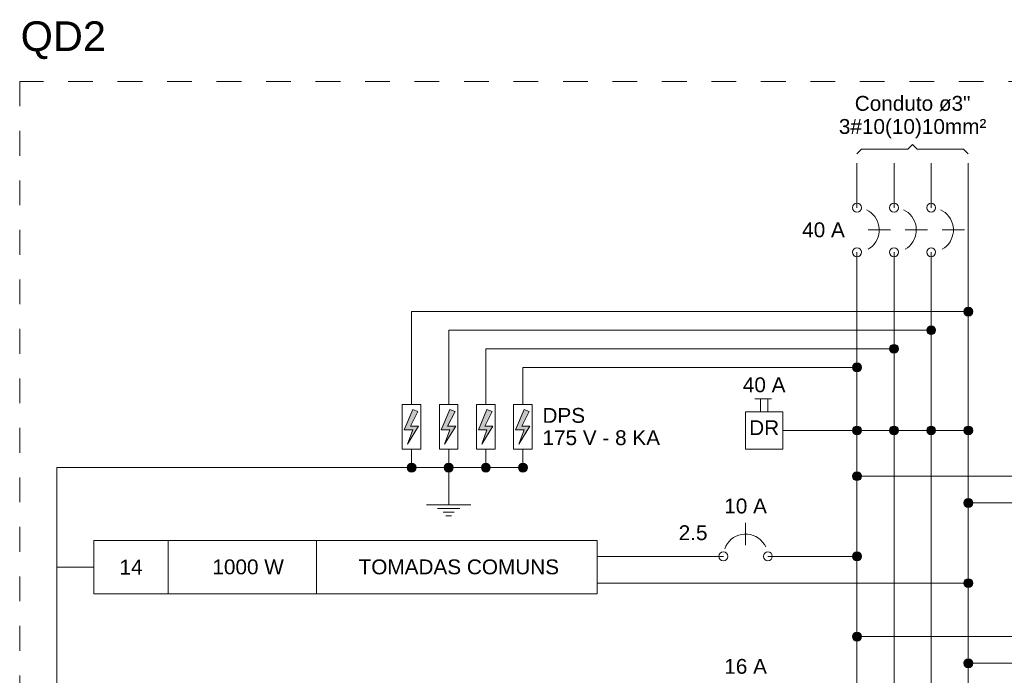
# Model space of a CAD drawing. Header units: feet. Extents: x -18 to 1038, y -110 to 48.
# Tile 90 of 199: x 81.26 to 86.24, y -4.4 to -1.09. Entities that reach past the tile are written whole.
import ezdxf

# ---------------------------------------------------------------- set-up
doc = ezdxf.new("R2010")
doc.units = ezdxf.units.FT
doc.header["$MEASUREMENT"] = 0
doc.linetypes.add('JIS_02_1.2', pattern=[0.25, 0.125, -0.125])
for name, color, linetype, lineweight in [('DI-Barramento Fase 1', 6, 'Continuous', 5), ('DI-Barramento Fase 2', 6, 'Continuous', 5), ('DI-Barramento Fase 3', 6, 'Continuous', 5), ('DI-Barramento Neutro', 6, 'Continuous', 5), ('DI-Disjuntor', 1, 'Continuous', 5), ('DI-Fios', 3, 'Continuous', 5), ('DI-Linhas do diagrama', 9, 'Continuous', 5), ('DI-Pontilhado', 7, 'JIS_02_1.2', 5), ('DI-Textos do diagrama', 7, 'Continuous', 5), ('DI-Títulos', 3, 'Continuous', 5)]:
    doc.layers.add(name, color=color, linetype=linetype, lineweight=lineweight)
doc.styles.add('Arial', font='arial.ttf')

msp = doc.modelspace()

# ---------------------------------------------------------------- hatches: boundary and pattern name
at = {"layer": 'DI-Barramento Neutro', "linetype": 'Continuous'}
msp.add_hatch(color=256, dxfattribs=at).paths.add_polyline_path([(85.5158, -3.1618), (85.5157, -3.1598), (85.5155, -3.1579), (85.5151, -3.1559), (85.5145, -3.1541), (85.5137, -3.1523), (85.5128, -3.1505), (85.5117, -3.1489), (85.5106, -3.1473), (85.5092, -3.1459), (85.5078, -3.1445), (85.5062, -3.1433), (85.5046, -3.1423), (85.5028, -3.1414), (85.501, -3.1406), (85.4991, -3.14), (85.4972, -3.1396), (85.4953, -3.1393), (85.4933, -3.1393), (85.4914, -3.1393), (85.4894, -3.1396), (85.4875, -3.14), (85.4856, -3.1406), (85.4838, -3.1414), (85.4821, -3.1423), (85.4804, -3.1433), (85.4789, -3.1445), (85.4774, -3.1459), (85.4761, -3.1473), (85.4749, -3.1489), (85.4738, -3.1505), (85.4729, -3.1523), (85.4722, -3.1541), (85.4716, -3.1559), (85.4712, -3.1579), (85.4709, -3.1598), (85.4708, -3.1618), (85.4709, -3.1637), (85.4712, -3.1657), (85.4716, -3.1676), (85.4722, -3.1695), (85.4729, -3.1713), (85.4738, -3.173), (85.4749, -3.1747), (85.4761, -3.1762), (85.4774, -3.1777), (85.4789, -3.179), (85.4804, -3.1802), (85.4821, -3.1812), (85.4838, -3.1822), (85.4856, -3.1829), (85.4875, -3.1835), (85.4894, -3.1839), (85.4914, -3.1842), (85.4933, -3.1843), (85.4953, -3.1842), (85.4972, -3.1839), (85.4991, -3.1835), (85.501, -3.1829), (85.5028, -3.1822), (85.5046, -3.1812), (85.5062, -3.1802), (85.5078, -3.179), (85.5092, -3.1777), (85.5106, -3.1762), (85.5117, -3.1747), (85.5128, -3.173), (85.5137, -3.1713), (85.5145, -3.1695), (85.5151, -3.1676), (85.5155, -3.1657), (85.5157, -3.1637)])
at = {"layer": 'DI-Fios', "linetype": 'Continuous'}
for points in [[(86.0783, -2.5618), (86.0782, -2.5598), (86.078, -2.5579), (86.0776, -2.5559), (86.077, -2.5541), (86.0762, -2.5523), (86.0753, -2.5505), (86.0742, -2.5489), (86.0731, -2.5473), (86.0717, -2.5458), (86.0703, -2.5445), (86.0687, -2.5433), (86.0671, -2.5423), (86.0653, -2.5414), (86.0635, -2.5406), (86.0616, -2.54), (86.0597, -2.5396), (86.0578, -2.5393), (86.0558, -2.5393), (86.0539, -2.5393), (86.0519, -2.5396), (86.05, -2.54), (86.0481, -2.5406), (86.0463, -2.5414), (86.0446, -2.5423), (86.0429, -2.5433), (86.0414, -2.5445), (86.0399, -2.5458), (86.0386, -2.5473), (86.0374, -2.5489), (86.0363, -2.5505), (86.0354, -2.5523), (86.0347, -2.5541), (86.0341, -2.5559), (86.0337, -2.5579), (86.0334, -2.5598), (86.0333, -2.5618), (86.0334, -2.5637), (86.0337, -2.5657), (86.0341, -2.5676), (86.0347, -2.5695), (86.0354, -2.5713), (86.0363, -2.573), (86.0374, -2.5747), (86.0386, -2.5762), (86.0399, -2.5777), (86.0414, -2.579), (86.0429, -2.5802), (86.0446, -2.5812), (86.0463, -2.5822), (86.0481, -2.5829), (86.05, -2.5835), (86.0519, -2.5839), (86.0539, -2.5842), (86.0558, -2.5843), (86.0578, -2.5842), (86.0597, -2.5839), (86.0616, -2.5835), (86.0635, -2.5829), (86.0653, -2.5822), (86.0671, -2.5812), (86.0687, -2.5802), (86.0703, -2.579), (86.0717, -2.5777), (86.0731, -2.5762), (86.0742, -2.5747), (86.0753, -2.573), (86.0762, -2.5713), (86.077, -2.5695), (86.0776, -2.5676), (86.078, -2.5657), (86.0782, -2.5637)], [(85.8908, -2.6555), (85.8907, -2.6535), (85.8905, -2.6516), (85.8901, -2.6497), (85.8895, -2.6478), (85.8887, -2.646), (85.8878, -2.6443), (85.8867, -2.6426), (85.8856, -2.641), (85.8842, -2.6396), (85.8828, -2.6383), (85.8812, -2.6371), (85.8796, -2.636), (85.8778, -2.6351), (85.876, -2.6344), (85.8741, -2.6338), (85.8722, -2.6334), (85.8703, -2.6331), (85.8683, -2.633), (85.8664, -2.6331), (85.8644, -2.6334), (85.8625, -2.6338), (85.8606, -2.6344), (85.8588, -2.6351), (85.8571, -2.636), (85.8554, -2.6371), (85.8539, -2.6383), (85.8524, -2.6396), (85.8511, -2.641), (85.8499, -2.6426), (85.8488, -2.6443), (85.8479, -2.646), (85.8472, -2.6478), (85.8466, -2.6497), (85.8462, -2.6516), (85.8459, -2.6535), (85.8458, -2.6555), (85.8459, -2.6575), (85.8462, -2.6594), (85.8466, -2.6613), (85.8472, -2.6632), (85.8479, -2.665), (85.8488, -2.6668), (85.8499, -2.6684), (85.8511, -2.67), (85.8524, -2.6714), (85.8539, -2.6727), (85.8554, -2.6739), (85.8571, -2.675), (85.8588, -2.6759), (85.8606, -2.6767), (85.8625, -2.6772), (85.8644, -2.6777), (85.8664, -2.6779), (85.8683, -2.678), (85.8703, -2.6779), (85.8722, -2.6777), (85.8741, -2.6772), (85.876, -2.6767), (85.8778, -2.6759), (85.8796, -2.675), (85.8812, -2.6739), (85.8828, -2.6727), (85.8842, -2.6714), (85.8856, -2.67), (85.8867, -2.6684), (85.8878, -2.6668), (85.8887, -2.665), (85.8895, -2.6632), (85.8901, -2.6613), (85.8905, -2.6594), (85.8907, -2.6575)], [(85.7033, -2.7493), (85.7032, -2.7473), (85.703, -2.7454), (85.7026, -2.7434), (85.702, -2.7416), (85.7012, -2.7398), (85.7003, -2.738), (85.6992, -2.7364), (85.6981, -2.7348), (85.6967, -2.7333), (85.6953, -2.732), (85.6937, -2.7308), (85.6921, -2.7298), (85.6903, -2.7289), (85.6885, -2.7281), (85.6866, -2.7275), (85.6847, -2.7271), (85.6828, -2.7268), (85.6808, -2.7268), (85.6789, -2.7268), (85.6769, -2.7271), (85.675, -2.7275), (85.6731, -2.7281), (85.6713, -2.7289), (85.6696, -2.7298), (85.6679, -2.7308), (85.6664, -2.732), (85.6649, -2.7333), (85.6636, -2.7348), (85.6624, -2.7364), (85.6613, -2.738), (85.6604, -2.7398), (85.6597, -2.7416), (85.6591, -2.7434), (85.6587, -2.7454), (85.6584, -2.7473), (85.6583, -2.7493), (85.6584, -2.7512), (85.6587, -2.7532), (85.6591, -2.7551), (85.6597, -2.757), (85.6604, -2.7588), (85.6613, -2.7605), (85.6624, -2.7622), (85.6636, -2.7637), (85.6649, -2.7652), (85.6664, -2.7665), (85.6679, -2.7677), (85.6696, -2.7687), (85.6713, -2.7697), (85.6731, -2.7704), (85.675, -2.771), (85.6769, -2.7714), (85.6789, -2.7717), (85.6808, -2.7718), (85.6828, -2.7717), (85.6847, -2.7714), (85.6866, -2.771), (85.6885, -2.7704), (85.6903, -2.7697), (85.6921, -2.7687), (85.6937, -2.7677), (85.6953, -2.7665), (85.6967, -2.7652), (85.6981, -2.7637), (85.6992, -2.7622), (85.7003, -2.7605), (85.7012, -2.7588), (85.702, -2.757), (85.7026, -2.7551), (85.703, -2.7532), (85.7032, -2.7512)], [(85.5158, -2.843), (85.5157, -2.841), (85.5155, -2.8391), (85.5151, -2.8372), (85.5145, -2.8353), (85.5137, -2.8335), (85.5128, -2.8318), (85.5117, -2.8301), (85.5106, -2.8285), (85.5092, -2.8271), (85.5078, -2.8258), (85.5062, -2.8246), (85.5046, -2.8235), (85.5028, -2.8226), (85.501, -2.8219), (85.4991, -2.8213), (85.4972, -2.8209), (85.4953, -2.8206), (85.4933, -2.8205), (85.4914, -2.8206), (85.4894, -2.8209), (85.4875, -2.8213), (85.4856, -2.8219), (85.4838, -2.8226), (85.4821, -2.8235), (85.4804, -2.8246), (85.4789, -2.8258), (85.4774, -2.8271), (85.4761, -2.8285), (85.4749, -2.8301), (85.4738, -2.8318), (85.4729, -2.8335), (85.4722, -2.8353), (85.4716, -2.8372), (85.4712, -2.8391), (85.4709, -2.841), (85.4708, -2.843), (85.4709, -2.845), (85.4712, -2.8469), (85.4716, -2.8488), (85.4722, -2.8507), (85.4729, -2.8525), (85.4738, -2.8543), (85.4749, -2.8559), (85.4761, -2.8575), (85.4774, -2.8589), (85.4789, -2.8602), (85.4804, -2.8614), (85.4821, -2.8625), (85.4838, -2.8634), (85.4856, -2.8642), (85.4875, -2.8647), (85.4894, -2.8652), (85.4914, -2.8654), (85.4933, -2.8655), (85.4953, -2.8654), (85.4972, -2.8652), (85.4991, -2.8647), (85.501, -2.8642), (85.5028, -2.8634), (85.5046, -2.8625), (85.5062, -2.8614), (85.5078, -2.8602), (85.5092, -2.8589), (85.5106, -2.8575), (85.5117, -2.8559), (85.5128, -2.8543), (85.5137, -2.8525), (85.5145, -2.8507), (85.5151, -2.8488), (85.5155, -2.8469), (85.5157, -2.845)], [(83.2658, -3.3493), (83.2657, -3.3473), (83.2655, -3.3454), (83.2651, -3.3434), (83.2645, -3.3416), (83.2637, -3.3398), (83.2628, -3.338), (83.2617, -3.3364), (83.2606, -3.3348), (83.2592, -3.3333), (83.2578, -3.332), (83.2562, -3.3308), (83.2546, -3.3298), (83.2528, -3.3289), (83.251, -3.3281), (83.2491, -3.3275), (83.2472, -3.3271), (83.2453, -3.3268), (83.2433, -3.3268), (83.2414, -3.3268), (83.2394, -3.3271), (83.2375, -3.3275), (83.2356, -3.3281), (83.2338, -3.3289), (83.2321, -3.3298), (83.2304, -3.3308), (83.2289, -3.332), (83.2274, -3.3333), (83.2261, -3.3348), (83.2249, -3.3364), (83.2238, -3.338), (83.2229, -3.3398), (83.2222, -3.3416), (83.2216, -3.3434), (83.2212, -3.3454), (83.2209, -3.3473), (83.2208, -3.3493), (83.2209, -3.3512), (83.2212, -3.3532), (83.2216, -3.3551), (83.2222, -3.357), (83.2229, -3.3588), (83.2238, -3.3605), (83.2249, -3.3622), (83.2261, -3.3637), (83.2274, -3.3652), (83.2289, -3.3665), (83.2304, -3.3677), (83.2321, -3.3687), (83.2338, -3.3697), (83.2356, -3.3704), (83.2375, -3.371), (83.2394, -3.3714), (83.2414, -3.3717), (83.2433, -3.3718), (83.2453, -3.3717), (83.2472, -3.3714), (83.2491, -3.371), (83.251, -3.3704), (83.2528, -3.3697), (83.2546, -3.3687), (83.2562, -3.3677), (83.2578, -3.3665), (83.2592, -3.3652), (83.2606, -3.3637), (83.2617, -3.3622), (83.2628, -3.3605), (83.2637, -3.3588), (83.2645, -3.357), (83.2651, -3.3551), (83.2655, -3.3532), (83.2657, -3.3512)], [(83.4533, -3.3493), (83.4532, -3.3473), (83.453, -3.3454), (83.4526, -3.3434), (83.452, -3.3416), (83.4512, -3.3398), (83.4503, -3.338), (83.4492, -3.3364), (83.4481, -3.3348), (83.4467, -3.3333), (83.4453, -3.332), (83.4437, -3.3308), (83.4421, -3.3298), (83.4403, -3.3289), (83.4385, -3.3281), (83.4366, -3.3275), (83.4347, -3.3271), (83.4328, -3.3268), (83.4308, -3.3268), (83.4289, -3.3268), (83.4269, -3.3271), (83.425, -3.3275), (83.4231, -3.3281), (83.4213, -3.3289), (83.4196, -3.3298), (83.4179, -3.3308), (83.4164, -3.332), (83.4149, -3.3333), (83.4136, -3.3348), (83.4124, -3.3364), (83.4113, -3.338), (83.4104, -3.3398), (83.4097, -3.3416), (83.4091, -3.3434), (83.4087, -3.3454), (83.4084, -3.3473), (83.4083, -3.3493), (83.4084, -3.3512), (83.4087, -3.3532), (83.4091, -3.3551), (83.4097, -3.357), (83.4104, -3.3588), (83.4113, -3.3605), (83.4124, -3.3622), (83.4136, -3.3637), (83.4149, -3.3652), (83.4164, -3.3665), (83.4179, -3.3677), (83.4196, -3.3687), (83.4213, -3.3697), (83.4231, -3.3704), (83.425, -3.371), (83.4269, -3.3714), (83.4289, -3.3717), (83.4308, -3.3718), (83.4328, -3.3717), (83.4347, -3.3714), (83.4366, -3.371), (83.4385, -3.3704), (83.4403, -3.3697), (83.4421, -3.3687), (83.4437, -3.3677), (83.4453, -3.3665), (83.4467, -3.3652), (83.4481, -3.3637), (83.4492, -3.3622), (83.4503, -3.3605), (83.4512, -3.3588), (83.452, -3.357), (83.4526, -3.3551), (83.453, -3.3532), (83.4532, -3.3512)], [(83.6408, -3.3493), (83.6407, -3.3473), (83.6405, -3.3454), (83.6401, -3.3434), (83.6395, -3.3416), (83.6387, -3.3398), (83.6378, -3.338), (83.6367, -3.3364), (83.6356, -3.3348), (83.6342, -3.3333), (83.6328, -3.332), (83.6312, -3.3308), (83.6296, -3.3298), (83.6278, -3.3289), (83.626, -3.3281), (83.6241, -3.3275), (83.6222, -3.3271), (83.6203, -3.3268), (83.6183, -3.3268), (83.6164, -3.3268), (83.6144, -3.3271), (83.6125, -3.3275), (83.6106, -3.3281), (83.6088, -3.3289), (83.6071, -3.3298), (83.6054, -3.3308), (83.6039, -3.332), (83.6024, -3.3333), (83.6011, -3.3348), (83.5999, -3.3364), (83.5988, -3.338), (83.5979, -3.3398), (83.5972, -3.3416), (83.5966, -3.3434), (83.5962, -3.3454), (83.5959, -3.3473), (83.5958, -3.3493), (83.5959, -3.3512), (83.5962, -3.3532), (83.5966, -3.3551), (83.5972, -3.357), (83.5979, -3.3588), (83.5988, -3.3605), (83.5999, -3.3622), (83.6011, -3.3637), (83.6024, -3.3652), (83.6039, -3.3665), (83.6054, -3.3677), (83.6071, -3.3687), (83.6088, -3.3697), (83.6106, -3.3704), (83.6125, -3.371), (83.6144, -3.3714), (83.6164, -3.3717), (83.6183, -3.3718), (83.6203, -3.3717), (83.6222, -3.3714), (83.6241, -3.371), (83.626, -3.3704), (83.6278, -3.3697), (83.6296, -3.3687), (83.6312, -3.3677), (83.6328, -3.3665), (83.6342, -3.3652), (83.6356, -3.3637), (83.6367, -3.3622), (83.6378, -3.3605), (83.6387, -3.3588), (83.6395, -3.357), (83.6401, -3.3551), (83.6405, -3.3532), (83.6407, -3.3512)], [(83.8283, -3.3493), (83.8282, -3.3473), (83.828, -3.3454), (83.8276, -3.3434), (83.827, -3.3416), (83.8262, -3.3398), (83.8253, -3.338), (83.8242, -3.3364), (83.8231, -3.3348), (83.8217, -3.3333), (83.8203, -3.332), (83.8187, -3.3308), (83.8171, -3.3298), (83.8153, -3.3289), (83.8135, -3.3281), (83.8116, -3.3275), (83.8097, -3.3271), (83.8078, -3.3268), (83.8058, -3.3268), (83.8039, -3.3268), (83.8019, -3.3271), (83.8, -3.3275), (83.7981, -3.3281), (83.7963, -3.3289), (83.7946, -3.3298), (83.7929, -3.3308), (83.7914, -3.332), (83.7899, -3.3333), (83.7886, -3.3348), (83.7874, -3.3364), (83.7863, -3.338), (83.7854, -3.3398), (83.7847, -3.3416), (83.7841, -3.3434), (83.7837, -3.3454), (83.7834, -3.3473), (83.7833, -3.3493), (83.7834, -3.3512), (83.7837, -3.3532), (83.7841, -3.3551), (83.7847, -3.357), (83.7854, -3.3588), (83.7863, -3.3605), (83.7874, -3.3622), (83.7886, -3.3637), (83.7899, -3.3652), (83.7914, -3.3665), (83.7929, -3.3677), (83.7946, -3.3687), (83.7963, -3.3697), (83.7981, -3.3704), (83.8, -3.371), (83.8019, -3.3714), (83.8039, -3.3717), (83.8058, -3.3718), (83.8078, -3.3717), (83.8097, -3.3714), (83.8116, -3.371), (83.8135, -3.3704), (83.8153, -3.3697), (83.8171, -3.3687), (83.8187, -3.3677), (83.8203, -3.3665), (83.8217, -3.3652), (83.8231, -3.3637), (83.8242, -3.3622), (83.8253, -3.3605), (83.8262, -3.3588), (83.827, -3.357), (83.8276, -3.3551), (83.828, -3.3532), (83.8282, -3.3512)]]:
    msp.add_hatch(color=256, dxfattribs=at).paths.add_polyline_path(points)
at = {"layer": 'DI-Linhas do diagrama', "linetype": 'Continuous'}
for points in [[(85.7033, -3.1618), (85.7032, -3.1598), (85.703, -3.1579), (85.7026, -3.1559), (85.702, -3.1541), (85.7012, -3.1523), (85.7003, -3.1505), (85.6992, -3.1489), (85.6981, -3.1473), (85.6967, -3.1459), (85.6953, -3.1445), (85.6937, -3.1433), (85.6921, -3.1423), (85.6903, -3.1414), (85.6885, -3.1406), (85.6866, -3.14), (85.6847, -3.1396), (85.6828, -3.1393), (85.6808, -3.1393), (85.6789, -3.1393), (85.6769, -3.1396), (85.675, -3.14), (85.6731, -3.1406), (85.6713, -3.1414), (85.6696, -3.1423), (85.6679, -3.1433), (85.6664, -3.1445), (85.6649, -3.1459), (85.6636, -3.1473), (85.6624, -3.1489), (85.6613, -3.1505), (85.6604, -3.1523), (85.6597, -3.1541), (85.6591, -3.1559), (85.6587, -3.1579), (85.6584, -3.1598), (85.6583, -3.1618), (85.6584, -3.1637), (85.6587, -3.1657), (85.6591, -3.1676), (85.6597, -3.1695), (85.6604, -3.1713), (85.6613, -3.173), (85.6624, -3.1747), (85.6636, -3.1762), (85.6649, -3.1777), (85.6664, -3.179), (85.6679, -3.1802), (85.6696, -3.1812), (85.6713, -3.1822), (85.6731, -3.1829), (85.675, -3.1835), (85.6769, -3.1839), (85.6789, -3.1842), (85.6808, -3.1843), (85.6828, -3.1842), (85.6847, -3.1839), (85.6866, -3.1835), (85.6885, -3.1829), (85.6903, -3.1822), (85.6921, -3.1812), (85.6937, -3.1802), (85.6953, -3.179), (85.6967, -3.1777), (85.6981, -3.1762), (85.6992, -3.1747), (85.7003, -3.173), (85.7012, -3.1713), (85.702, -3.1695), (85.7026, -3.1676), (85.703, -3.1657), (85.7032, -3.1637)], [(85.8908, -3.1618), (85.8907, -3.1598), (85.8905, -3.1579), (85.8901, -3.1559), (85.8895, -3.1541), (85.8887, -3.1523), (85.8878, -3.1505), (85.8867, -3.1489), (85.8856, -3.1473), (85.8842, -3.1459), (85.8828, -3.1445), (85.8812, -3.1433), (85.8796, -3.1423), (85.8778, -3.1414), (85.876, -3.1406), (85.8741, -3.14), (85.8722, -3.1396), (85.8703, -3.1393), (85.8683, -3.1393), (85.8664, -3.1393), (85.8644, -3.1396), (85.8625, -3.14), (85.8606, -3.1406), (85.8588, -3.1414), (85.8571, -3.1423), (85.8554, -3.1433), (85.8539, -3.1445), (85.8524, -3.1459), (85.8511, -3.1473), (85.8499, -3.1489), (85.8488, -3.1505), (85.8479, -3.1523), (85.8472, -3.1541), (85.8466, -3.1559), (85.8462, -3.1579), (85.8459, -3.1598), (85.8458, -3.1618), (85.8459, -3.1637), (85.8462, -3.1657), (85.8466, -3.1676), (85.8472, -3.1695), (85.8479, -3.1713), (85.8488, -3.173), (85.8499, -3.1747), (85.8511, -3.1762), (85.8524, -3.1777), (85.8539, -3.179), (85.8554, -3.1802), (85.8571, -3.1812), (85.8588, -3.1822), (85.8606, -3.1829), (85.8625, -3.1835), (85.8644, -3.1839), (85.8664, -3.1842), (85.8683, -3.1843), (85.8703, -3.1842), (85.8722, -3.1839), (85.8741, -3.1835), (85.876, -3.1829), (85.8778, -3.1822), (85.8796, -3.1812), (85.8812, -3.1802), (85.8828, -3.179), (85.8842, -3.1777), (85.8856, -3.1762), (85.8867, -3.1747), (85.8878, -3.173), (85.8887, -3.1713), (85.8895, -3.1695), (85.8901, -3.1676), (85.8905, -3.1657), (85.8907, -3.1637)], [(86.0783, -3.1618), (86.0782, -3.1598), (86.078, -3.1579), (86.0776, -3.1559), (86.077, -3.1541), (86.0762, -3.1523), (86.0753, -3.1505), (86.0742, -3.1489), (86.0731, -3.1473), (86.0717, -3.1459), (86.0703, -3.1445), (86.0687, -3.1433), (86.0671, -3.1423), (86.0653, -3.1414), (86.0635, -3.1406), (86.0616, -3.14), (86.0597, -3.1396), (86.0578, -3.1393), (86.0558, -3.1393), (86.0539, -3.1393), (86.0519, -3.1396), (86.05, -3.14), (86.0481, -3.1406), (86.0463, -3.1414), (86.0446, -3.1423), (86.0429, -3.1433), (86.0414, -3.1445), (86.0399, -3.1459), (86.0386, -3.1473), (86.0374, -3.1489), (86.0363, -3.1505), (86.0354, -3.1523), (86.0347, -3.1541), (86.0341, -3.1559), (86.0337, -3.1579), (86.0334, -3.1598), (86.0333, -3.1618), (86.0334, -3.1637), (86.0337, -3.1657), (86.0341, -3.1676), (86.0347, -3.1695), (86.0354, -3.1713), (86.0363, -3.173), (86.0374, -3.1747), (86.0386, -3.1762), (86.0399, -3.1777), (86.0414, -3.179), (86.0429, -3.1802), (86.0446, -3.1812), (86.0463, -3.1822), (86.0481, -3.1829), (86.05, -3.1835), (86.0519, -3.1839), (86.0539, -3.1842), (86.0558, -3.1843), (86.0578, -3.1842), (86.0597, -3.1839), (86.0616, -3.1835), (86.0635, -3.1829), (86.0653, -3.1822), (86.0671, -3.1812), (86.0687, -3.1802), (86.0703, -3.179), (86.0717, -3.1777), (86.0731, -3.1762), (86.0742, -3.1747), (86.0753, -3.173), (86.0762, -3.1713), (86.077, -3.1695), (86.0776, -3.1676), (86.078, -3.1657), (86.0782, -3.1637)], [(85.5158, -3.3928), (85.5157, -3.3908), (85.5155, -3.3889), (85.5151, -3.3869), (85.5145, -3.3851), (85.5137, -3.3833), (85.5128, -3.3815), (85.5117, -3.3799), (85.5106, -3.3783), (85.5092, -3.3769), (85.5078, -3.3755), (85.5062, -3.3743), (85.5046, -3.3733), (85.5028, -3.3724), (85.501, -3.3716), (85.4991, -3.371), (85.4972, -3.3706), (85.4953, -3.3703), (85.4933, -3.3703), (85.4914, -3.3703), (85.4894, -3.3706), (85.4875, -3.371), (85.4856, -3.3716), (85.4838, -3.3724), (85.4821, -3.3733), (85.4804, -3.3743), (85.4789, -3.3755), (85.4774, -3.3769), (85.4761, -3.3783), (85.4749, -3.3799), (85.4738, -3.3815), (85.4729, -3.3833), (85.4722, -3.3851), (85.4716, -3.3869), (85.4712, -3.3889), (85.4709, -3.3908), (85.4708, -3.3928), (85.4709, -3.3947), (85.4712, -3.3967), (85.4716, -3.3986), (85.4722, -3.4005), (85.4729, -3.4023), (85.4738, -3.404), (85.4749, -3.4057), (85.4761, -3.4072), (85.4774, -3.4087), (85.4789, -3.41), (85.4804, -3.4112), (85.4821, -3.4122), (85.4838, -3.4132), (85.4856, -3.4139), (85.4875, -3.4145), (85.4894, -3.4149), (85.4914, -3.4152), (85.4933, -3.4153), (85.4953, -3.4152), (85.4972, -3.4149), (85.4991, -3.4145), (85.501, -3.4139), (85.5028, -3.4132), (85.5046, -3.4122), (85.5062, -3.4112), (85.5078, -3.41), (85.5092, -3.4087), (85.5106, -3.4072), (85.5117, -3.4057), (85.5128, -3.404), (85.5137, -3.4023), (85.5145, -3.4005), (85.5151, -3.3986), (85.5155, -3.3967), (85.5157, -3.3947)], [(86.0783, -3.5278), (86.0782, -3.5258), (86.078, -3.5239), (86.0776, -3.5219), (86.077, -3.5201), (86.0762, -3.5183), (86.0753, -3.5165), (86.0742, -3.5149), (86.0731, -3.5133), (86.0717, -3.5118), (86.0703, -3.5105), (86.0687, -3.5093), (86.0671, -3.5083), (86.0653, -3.5074), (86.0635, -3.5066), (86.0616, -3.506), (86.0597, -3.5056), (86.0578, -3.5053), (86.0558, -3.5053), (86.0539, -3.5053), (86.0519, -3.5056), (86.05, -3.506), (86.0481, -3.5066), (86.0463, -3.5074), (86.0446, -3.5083), (86.0429, -3.5093), (86.0414, -3.5105), (86.0399, -3.5118), (86.0386, -3.5133), (86.0374, -3.5149), (86.0363, -3.5165), (86.0354, -3.5183), (86.0347, -3.5201), (86.0341, -3.5219), (86.0337, -3.5239), (86.0334, -3.5258), (86.0333, -3.5278), (86.0334, -3.5297), (86.0337, -3.5317), (86.0341, -3.5336), (86.0347, -3.5355), (86.0354, -3.5373), (86.0363, -3.539), (86.0374, -3.5407), (86.0386, -3.5422), (86.0399, -3.5437), (86.0414, -3.545), (86.0429, -3.5462), (86.0446, -3.5472), (86.0463, -3.5482), (86.0481, -3.5489), (86.05, -3.5495), (86.0519, -3.5499), (86.0539, -3.5502), (86.0558, -3.5503), (86.0578, -3.5502), (86.0597, -3.5499), (86.0616, -3.5495), (86.0635, -3.5489), (86.0653, -3.5482), (86.0671, -3.5472), (86.0687, -3.5462), (86.0703, -3.545), (86.0717, -3.5437), (86.0731, -3.5422), (86.0742, -3.5407), (86.0753, -3.539), (86.0762, -3.5373), (86.077, -3.5355), (86.0776, -3.5336), (86.078, -3.5317), (86.0782, -3.5297)], [(85.5158, -3.7978), (85.5157, -3.7958), (85.5155, -3.7939), (85.5151, -3.7919), (85.5145, -3.7901), (85.5137, -3.7883), (85.5128, -3.7865), (85.5117, -3.7849), (85.5106, -3.7833), (85.5092, -3.7819), (85.5078, -3.7805), (85.5062, -3.7793), (85.5046, -3.7783), (85.5028, -3.7774), (85.501, -3.7766), (85.4991, -3.776), (85.4972, -3.7756), (85.4953, -3.7753), (85.4933, -3.7753), (85.4914, -3.7753), (85.4894, -3.7756), (85.4875, -3.776), (85.4856, -3.7766), (85.4838, -3.7774), (85.4821, -3.7783), (85.4804, -3.7793), (85.4789, -3.7805), (85.4774, -3.7819), (85.4761, -3.7833), (85.4749, -3.7849), (85.4738, -3.7865), (85.4729, -3.7883), (85.4722, -3.7901), (85.4716, -3.7919), (85.4712, -3.7939), (85.4709, -3.7958), (85.4708, -3.7978), (85.4709, -3.7997), (85.4712, -3.8017), (85.4716, -3.8036), (85.4722, -3.8055), (85.4729, -3.8073), (85.4738, -3.809), (85.4749, -3.8107), (85.4761, -3.8122), (85.4774, -3.8137), (85.4789, -3.815), (85.4804, -3.8162), (85.4821, -3.8172), (85.4838, -3.8182), (85.4856, -3.8189), (85.4875, -3.8195), (85.4894, -3.8199), (85.4914, -3.8202), (85.4933, -3.8203), (85.4953, -3.8202), (85.4972, -3.8199), (85.4991, -3.8195), (85.501, -3.8189), (85.5028, -3.8182), (85.5046, -3.8172), (85.5062, -3.8162), (85.5078, -3.815), (85.5092, -3.8137), (85.5106, -3.8122), (85.5117, -3.8107), (85.5128, -3.809), (85.5137, -3.8073), (85.5145, -3.8055), (85.5151, -3.8036), (85.5155, -3.8017), (85.5157, -3.7997)], [(86.0783, -3.9328), (86.0782, -3.9308), (86.078, -3.9289), (86.0776, -3.9269), (86.077, -3.9251), (86.0762, -3.9233), (86.0753, -3.9215), (86.0742, -3.9199), (86.0731, -3.9183), (86.0717, -3.9169), (86.0703, -3.9155), (86.0687, -3.9143), (86.0671, -3.9133), (86.0653, -3.9124), (86.0635, -3.9116), (86.0616, -3.911), (86.0597, -3.9106), (86.0578, -3.9103), (86.0558, -3.9103), (86.0539, -3.9103), (86.0519, -3.9106), (86.05, -3.911), (86.0481, -3.9116), (86.0463, -3.9124), (86.0446, -3.9133), (86.0429, -3.9143), (86.0414, -3.9155), (86.0399, -3.9169), (86.0386, -3.9183), (86.0374, -3.9199), (86.0363, -3.9215), (86.0354, -3.9233), (86.0347, -3.9251), (86.0341, -3.9269), (86.0337, -3.9289), (86.0334, -3.9308), (86.0333, -3.9328), (86.0334, -3.9347), (86.0337, -3.9367), (86.0341, -3.9386), (86.0347, -3.9405), (86.0354, -3.9423), (86.0363, -3.944), (86.0374, -3.9457), (86.0386, -3.9472), (86.0399, -3.9487), (86.0414, -3.95), (86.0429, -3.9512), (86.0446, -3.9522), (86.0463, -3.9532), (86.0481, -3.9539), (86.05, -3.9545), (86.0519, -3.9549), (86.0539, -3.9552), (86.0558, -3.9553), (86.0578, -3.9552), (86.0597, -3.9549), (86.0616, -3.9545), (86.0635, -3.9539), (86.0653, -3.9532), (86.0671, -3.9522), (86.0687, -3.9512), (86.0703, -3.95), (86.0717, -3.9487), (86.0731, -3.9472), (86.0742, -3.9457), (86.0753, -3.944), (86.0762, -3.9423), (86.077, -3.9405), (86.0776, -3.9386), (86.078, -3.9367), (86.0782, -3.9347)], [(85.5158, -4.2028), (85.5157, -4.2008), (85.5155, -4.1989), (85.5151, -4.1969), (85.5145, -4.1951), (85.5137, -4.1933), (85.5128, -4.1915), (85.5117, -4.1899), (85.5106, -4.1883), (85.5092, -4.1869), (85.5078, -4.1855), (85.5062, -4.1843), (85.5046, -4.1833), (85.5028, -4.1824), (85.501, -4.1816), (85.4991, -4.181), (85.4972, -4.1806), (85.4953, -4.1803), (85.4933, -4.1803), (85.4914, -4.1803), (85.4894, -4.1806), (85.4875, -4.181), (85.4856, -4.1816), (85.4838, -4.1824), (85.4821, -4.1833), (85.4804, -4.1843), (85.4789, -4.1855), (85.4774, -4.1869), (85.4761, -4.1883), (85.4749, -4.1899), (85.4738, -4.1915), (85.4729, -4.1933), (85.4722, -4.1951), (85.4716, -4.1969), (85.4712, -4.1989), (85.4709, -4.2008), (85.4708, -4.2028), (85.4709, -4.2047), (85.4712, -4.2067), (85.4716, -4.2086), (85.4722, -4.2105), (85.4729, -4.2123), (85.4738, -4.214), (85.4749, -4.2157), (85.4761, -4.2172), (85.4774, -4.2187), (85.4789, -4.22), (85.4804, -4.2212), (85.4821, -4.2222), (85.4838, -4.2232), (85.4856, -4.2239), (85.4875, -4.2245), (85.4894, -4.2249), (85.4914, -4.2252), (85.4933, -4.2253), (85.4953, -4.2252), (85.4972, -4.2249), (85.4991, -4.2245), (85.501, -4.2239), (85.5028, -4.2232), (85.5046, -4.2222), (85.5062, -4.2212), (85.5078, -4.22), (85.5092, -4.2187), (85.5106, -4.2172), (85.5117, -4.2157), (85.5128, -4.214), (85.5137, -4.2123), (85.5145, -4.2105), (85.5151, -4.2086), (85.5155, -4.2067), (85.5157, -4.2047)], [(86.0783, -4.3378), (86.0782, -4.3358), (86.078, -4.3339), (86.0776, -4.3319), (86.077, -4.3301), (86.0762, -4.3283), (86.0753, -4.3265), (86.0742, -4.3249), (86.0731, -4.3233), (86.0717, -4.3219), (86.0703, -4.3205), (86.0687, -4.3193), (86.0671, -4.3183), (86.0653, -4.3174), (86.0635, -4.3166), (86.0616, -4.316), (86.0597, -4.3156), (86.0578, -4.3153), (86.0558, -4.3153), (86.0539, -4.3153), (86.0519, -4.3156), (86.05, -4.316), (86.0481, -4.3166), (86.0463, -4.3174), (86.0446, -4.3183), (86.0429, -4.3193), (86.0414, -4.3205), (86.0399, -4.3219), (86.0386, -4.3233), (86.0374, -4.3249), (86.0363, -4.3265), (86.0354, -4.3283), (86.0347, -4.3301), (86.0341, -4.3319), (86.0337, -4.3339), (86.0334, -4.3358), (86.0333, -4.3378), (86.0334, -4.3397), (86.0337, -4.3417), (86.0341, -4.3436), (86.0347, -4.3455), (86.0354, -4.3473), (86.0363, -4.349), (86.0374, -4.3507), (86.0386, -4.3522), (86.0399, -4.3537), (86.0414, -4.355), (86.0429, -4.3562), (86.0446, -4.3572), (86.0463, -4.3582), (86.0481, -4.3589), (86.05, -4.3595), (86.0519, -4.3599), (86.0539, -4.3602), (86.0558, -4.3603), (86.0578, -4.3602), (86.0597, -4.3599), (86.0616, -4.3595), (86.0635, -4.3589), (86.0653, -4.3582), (86.0671, -4.3572), (86.0687, -4.3562), (86.0703, -4.355), (86.0717, -4.3537), (86.0731, -4.3522), (86.0742, -4.3507), (86.0753, -4.349), (86.0762, -4.3473), (86.077, -4.3455), (86.0776, -4.3436), (86.078, -4.3417), (86.0782, -4.3397)]]:
    msp.add_hatch(color=256, dxfattribs=at).paths.add_polyline_path(points)
at = {"layer": 'DI-Textos do diagrama', "linetype": 'Continuous'}
for points in [[(83.2752, -3.0665), (83.2377, -3.1408), (83.2789, -3.1408), (83.2227, -3.2308), (83.2489, -3.1588), (83.2058, -3.1588), (83.2489, -3.0553)], [(83.4627, -3.0665), (83.4252, -3.1408), (83.4664, -3.1408), (83.4102, -3.2308), (83.4364, -3.1588), (83.3933, -3.1588), (83.4364, -3.0553)], [(83.6502, -3.0665), (83.6127, -3.1408), (83.6539, -3.1408), (83.5977, -3.2308), (83.6239, -3.1588), (83.5808, -3.1588), (83.6239, -3.0553)], [(83.8377, -3.0665), (83.8002, -3.1408), (83.8414, -3.1408), (83.7852, -3.2308), (83.8114, -3.1588), (83.7683, -3.1588), (83.8114, -3.0553)]]:
    msp.add_hatch(color=7, dxfattribs=at).paths.add_polyline_path(points)

# ---------------------------------------------------------------- linework, layer by layer
at = {"layer": 'DI-Barramento Fase 1'}
for p, q in [((85.4933, -1.8118), (85.4933, -2.0368)), ((85.4933, -2.2618), (85.4933, -14.1793))]:
    msp.add_line(p, q, dxfattribs=at)
at = {"layer": 'DI-Barramento Fase 2'}
for p, q in [((85.6808, -1.8118), (85.6808, -2.0368)), ((85.6808, -2.2618), (85.6808, -14.1793))]:
    msp.add_line(p, q, dxfattribs=at)
at = {"layer": 'DI-Barramento Fase 3'}
for p, q in [((85.8683, -1.8118), (85.8683, -2.0368)), ((85.8683, -2.2618), (85.8683, -14.1793))]:
    msp.add_line(p, q, dxfattribs=at)
at = {"layer": 'DI-Barramento Neutro'}
msp.add_line((86.0558, -1.8118), (86.0558, -14.1793), dxfattribs=at)
msp.add_circle((85.4933, -3.1618), 0.0225, dxfattribs=at)
at = {"layer": 'DI-Disjuntor'}
for p, q in [((85.5496, -2.1493), (85.6621, -2.1493)), ((85.7371, -2.1493), (85.8496, -2.1493)), ((85.9246, -2.1493), (86.0371, -2.1493)), ((83.1964, -3.0305), (83.2902, -3.0305)), ((83.1964, -3.2555), (83.1964, -3.0305)), ((83.2902, -3.0305), (83.2902, -3.2555)), ((83.3839, -3.0305), (83.4777, -3.0305)), ((83.3839, -3.2555), (83.3839, -3.0305)), ((83.4777, -3.0305), (83.4777, -3.2555)), ((83.5714, -3.0305), (83.6652, -3.0305)), ((83.5714, -3.2555), (83.5714, -3.0305)), ((83.6652, -3.0305), (83.6652, -3.2555)), ((83.7589, -3.0305), (83.8527, -3.0305)), ((83.7589, -3.2555), (83.7589, -3.0305)), ((83.8527, -3.0305), (83.8527, -3.2555)), ((84.9777, -3.0024), (85.0621, -3.0024)), ((85.0058, -3.068), (85.0058, -3.0024)), ((85.0433, -3.068), (85.0433, -3.0024)), ((84.9308, -3.068), (84.9308, -3.2555)), ((85.1183, -3.068), (84.9308, -3.068)), ((85.1183, -3.068), (85.1183, -3.2555)), ((83.2902, -3.2555), (83.1964, -3.2555)), ((83.4777, -3.2555), (83.3839, -3.2555)), ((83.6652, -3.2555), (83.5714, -3.2555)), ((83.8527, -3.2555), (83.7589, -3.2555)), ((85.1183, -3.2555), (84.9308, -3.2555)), ((84.9308, -3.7415), (84.9308, -3.629))]:
    msp.add_line(p, q, dxfattribs=at)
for points in [[(85.5496, -2.2467), (85.5609, -2.2392), (85.5713, -2.2303), (85.5805, -2.2203), (85.5885, -2.2092), (85.595, -2.1973), (85.6001, -2.1846), (85.6036, -2.1715), (85.6055, -2.158), (85.6057, -2.1444), (85.6043, -2.1308), (85.6012, -2.1175), (85.5966, -2.1047), (85.5905, -2.0925), (85.5829, -2.0812), (85.574, -2.0709), (85.5639, -2.0617), (85.5528, -2.0538), (85.5409, -2.0473)], [(85.7371, -2.2467), (85.7484, -2.2392), (85.7588, -2.2303), (85.768, -2.2203), (85.776, -2.2092), (85.7825, -2.1973), (85.7876, -2.1846), (85.7911, -2.1715), (85.793, -2.158), (85.7932, -2.1444), (85.7918, -2.1308), (85.7887, -2.1175), (85.7841, -2.1047), (85.778, -2.0925), (85.7704, -2.0812), (85.7615, -2.0709), (85.7514, -2.0617), (85.7403, -2.0538), (85.7284, -2.0473)], [(85.9246, -2.2467), (85.9359, -2.2392), (85.9463, -2.2303), (85.9555, -2.2203), (85.9635, -2.2092), (85.97, -2.1973), (85.9751, -2.1846), (85.9786, -2.1715), (85.9805, -2.158), (85.9807, -2.1444), (85.9793, -2.1308), (85.9762, -2.1175), (85.9716, -2.1047), (85.9655, -2.0925), (85.9579, -2.0812), (85.949, -2.0709), (85.9389, -2.0617), (85.9278, -2.0538), (85.9159, -2.0473)], [(85.0328, -3.7502), (85.0257, -3.7373), (85.017, -3.7254), (85.0068, -3.7148), (84.9953, -3.7056), (84.9828, -3.698), (84.9693, -3.692), (84.9552, -3.6879), (84.9406, -3.6857), (84.9259, -3.6854), (84.9113, -3.687), (84.897, -3.6905), (84.8833, -3.6958), (84.8704, -3.7029), (84.8585, -3.7116), (84.8479, -3.7218), (84.8387, -3.7332), (84.831, -3.7458), (84.8251, -3.7593)]]:
    msp.add_lwpolyline(points, dxfattribs=at)
for centre in [(85.4933, -2.0368), (85.6808, -2.0368), (85.8683, -2.0368), (85.4933, -2.2618), (85.6808, -2.2618), (85.8683, -2.2618), (84.8183, -3.7978), (85.0433, -3.7978)]:
    msp.add_circle(centre, 0.0225, dxfattribs=at)
at = {"layer": 'DI-Fios'}
for p, q in [((86.0558, -2.5618), (83.2433, -2.5618)), ((83.2433, -2.5618), (83.2433, -3.0305)), ((85.8683, -2.6555), (83.4308, -2.6555)), ((83.4308, -2.6555), (83.4308, -3.0305)), ((85.6808, -2.7493), (83.6183, -2.7493)), ((83.6183, -2.7493), (83.6183, -3.0305)), ((85.4933, -2.843), (83.8058, -2.843)), ((83.8058, -2.843), (83.8058, -3.0305)), ((83.2433, -3.2555), (83.2433, -3.3493)), ((83.4308, -3.2555), (83.4308, -3.3493)), ((83.6183, -3.2555), (83.6183, -3.3493)), ((83.8058, -3.2555), (83.8058, -3.3493)), ((81.4508, -3.3493), (83.8058, -3.3493)), ((81.4508, -14.5918), (81.4508, -3.3493)), ((83.4308, -3.3493), (83.4308, -3.5368)), ((83.3183, -3.5368), (83.5433, -3.5368)), ((83.3746, -3.5555), (83.4871, -3.5555)), ((83.4027, -3.5743), (83.4589, -3.5743)), ((83.4168, -3.593), (83.4449, -3.593)), ((81.6383, -3.8518), (81.4508, -3.8518))]:
    msp.add_line(p, q, dxfattribs=at)
for centre in [(86.0558, -2.5618), (86.0558, -2.5618), (85.8683, -2.6555), (85.8683, -2.6555), (85.6808, -2.7493), (85.6808, -2.7493), (85.4933, -2.843), (85.4933, -2.843), (83.2433, -3.3493), (83.2433, -3.3493), (83.4308, -3.3493), (83.4308, -3.3493), (83.6183, -3.3493), (83.6183, -3.3493), (83.8058, -3.3493), (83.8058, -3.3493)]:
    msp.add_circle(centre, 0.0225, dxfattribs=at)
at = {"layer": 'DI-Linhas do diagrama'}
for p, q in [((85.7511, -1.7414), (85.7746, -1.718)), ((85.7746, -1.718), (85.798, -1.7414)), ((85.4933, -1.7649), (85.5168, -1.7414)), ((85.5168, -1.7414), (85.7511, -1.7414)), ((85.798, -1.7414), (86.0324, -1.7414)), ((86.0324, -1.7414), (86.0558, -1.7649)), ((85.4933, -3.1618), (85.1183, -3.1618)), ((85.4933, -3.1618), (86.0558, -3.1618)), ((85.4933, -3.3928), (86.5058, -3.3928)), ((86.0558, -3.5278), (87.3683, -3.5278)), ((84.1808, -3.7168), (81.6383, -3.7168)), ((81.6383, -3.7168), (81.6383, -3.9868)), ((82.0133, -3.9868), (82.0133, -3.7168)), ((82.7633, -3.9868), (82.7633, -3.7168)), ((84.1808, -3.9868), (84.1808, -3.7168)), ((84.1808, -3.7978), (84.8183, -3.7978)), ((85.4933, -3.7978), (85.0433, -3.7978)), ((84.1808, -3.9328), (86.0558, -3.9328)), ((81.6383, -3.9868), (84.1808, -3.9868)), ((85.4933, -4.2028), (86.5058, -4.2028)), ((86.0558, -4.3378), (87.3683, -4.3378))]:
    msp.add_line(p, q, dxfattribs=at)
for centre in [(85.4933, -3.1618), (85.6808, -3.1618), (85.6808, -3.1618), (85.8683, -3.1618), (85.8683, -3.1618), (86.0558, -3.1618), (86.0558, -3.1618), (85.4933, -3.3928), (85.4933, -3.3928), (86.0558, -3.5278), (86.0558, -3.5278), (85.4933, -3.7978), (85.4933, -3.7978), (86.0558, -3.9328), (86.0558, -3.9328), (85.4933, -4.2028), (85.4933, -4.2028), (86.0558, -4.3378), (86.0558, -4.3378)]:
    msp.add_circle(centre, 0.0225, dxfattribs=at)
at = {"layer": 'DI-Pontilhado'}
for p, q in [((90.3833, -1.3993), (81.2633, -1.3993)), ((81.2633, -1.3993), (81.2633, -14.8168))]:
    msp.add_line(p, q, dxfattribs=at)
at = {"layer": 'DI-Textos do diagrama'}
for points in [[(83.2752, -3.0665), (83.2377, -3.1408), (83.2789, -3.1408), (83.2227, -3.2308), (83.2489, -3.1588), (83.2058, -3.1588), (83.2489, -3.0553), (83.2752, -3.0665)], [(83.4627, -3.0665), (83.4252, -3.1408), (83.4664, -3.1408), (83.4102, -3.2308), (83.4364, -3.1588), (83.3933, -3.1588), (83.4364, -3.0553), (83.4627, -3.0665)], [(83.6502, -3.0665), (83.6127, -3.1408), (83.6539, -3.1408), (83.5977, -3.2308), (83.6239, -3.1588), (83.5808, -3.1588), (83.6239, -3.0553), (83.6502, -3.0665)], [(83.8377, -3.0665), (83.8002, -3.1408), (83.8414, -3.1408), (83.7852, -3.2308), (83.8114, -3.1588), (83.7683, -3.1588), (83.8114, -3.0553), (83.8377, -3.0665)]]:
    msp.add_lwpolyline(points, dxfattribs=at)

# ---------------------------------------------------------------- texts
at = {"layer": 'DI-Disjuntor', "insert": (85.0246, -3.1852), "char_height": 0.075, "width": 0.302744, "attachment_point": 8, "line_spacing_factor": 0.6, "style": 'Arial'}
msp.add_mtext('DR', dxfattribs=at)
at = {"layer": 'DI-Textos do diagrama', "char_height": 0.075, "line_spacing_factor": 0.6, "style": 'Arial'}
for s, insert, width, attachment_point in [('Conduto ø3"', (85.7746, -1.5493), 1.169245, 8), ('3#10(10)10mm²', (85.7746, -1.6865), 1.490396, 8), ('40 A', (85.4321, -2.1868), 0.431021, 9), ('40 A', (85.0246, -2.9696), 0.431021, 8), ('DPS', (83.9046, -3.1243), 0.431021, 7), ('175 V - 8 KA', (83.9046, -3.2368), 1.187995, 7), ('10 A', (84.9308, -3.5818), 0.431021, 8), ('2.5', (84.7383, -3.7168), 0.291197, 9), ('14', (81.8258, -3.8893), 0.233003, 8), ('  1000 W', (82.3883, -3.8893), 0.838377, 8), ('TOMADAS COMUNS', (83.9883, -3.8893), 2.026258, 9), ('16 A', (84.9308, -4.3918), 0.431021, 8)]:
    msp.add_mtext(s, dxfattribs=dict(at, insert=insert, width=width, attachment_point=attachment_point))
at = {"layer": 'DI-Títulos', "insert": (81.2683, -1.2868), "char_height": 0.15, "width": 0.861814, "attachment_point": 7, "line_spacing_factor": 0.6, "style": 'Arial'}
msp.add_mtext('QD2', dxfattribs=at)

doc.saveas('drawing.dxf')
